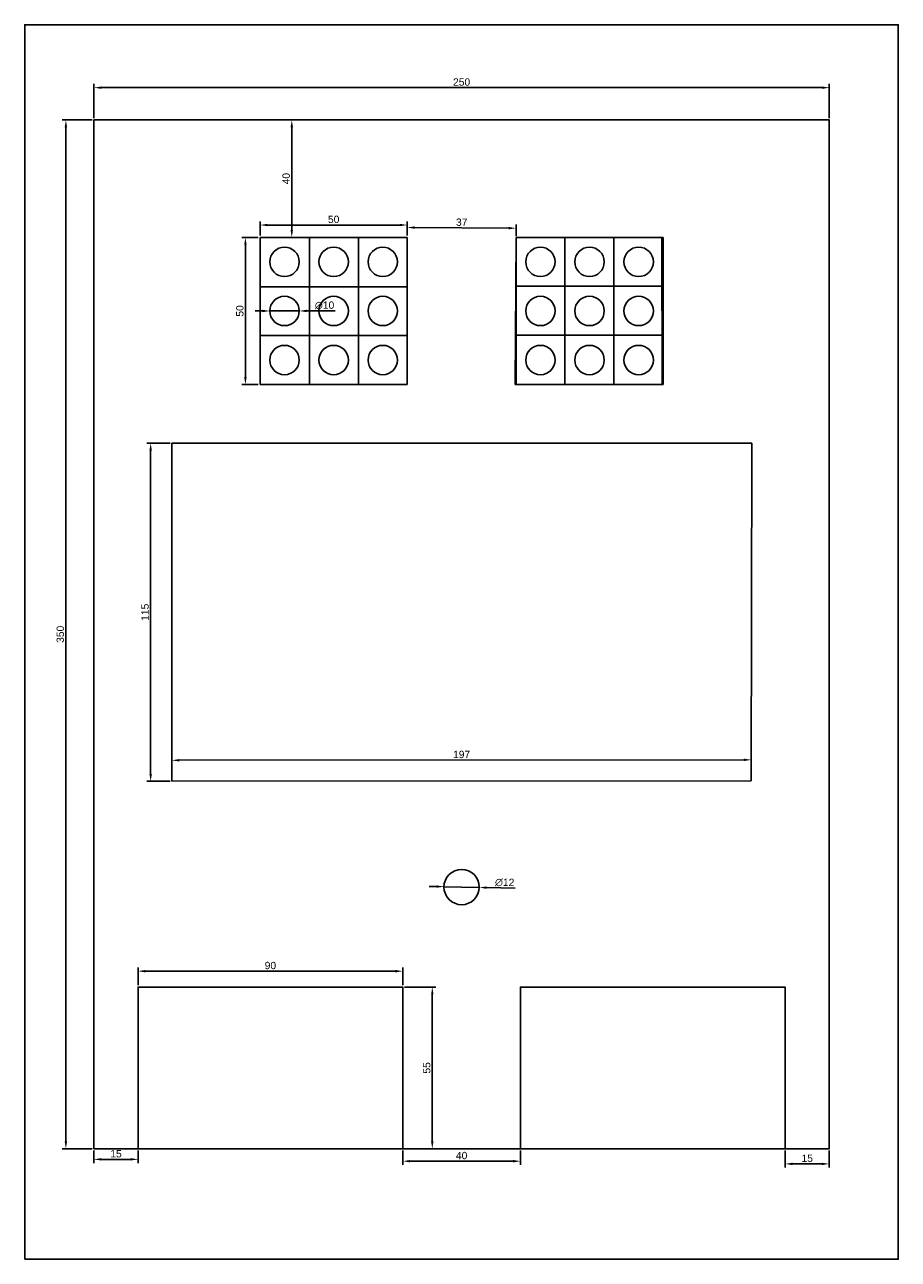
# Model space of a CAD drawing. Header units: millimetres. Extents: x 2390 to 2773, y -572 to 2444.
# Tile 5 of 6: x 2390 to 2687, y 1496 to 1916. Entities that reach past the tile are written whole.
import ezdxf

# ---------------------------------------------------------------- set-up
doc = ezdxf.new("R2010")
doc.units = ezdxf.units.MM
doc.styles.get("Standard").update_dxf_attribs({"font": 'arial.ttf'})
doc.dimstyles.new('ISO-25', dxfattribs={"dimtxt": 2.5, "dimasz": 2.5, "dimexe": 1.25, "dimexo": 0.625, "dimtad": 1, "dimtxsty": 'Standard', "dimcen": 2.5, "dimadec": 0, "dimazin": 0, "dimtfac": 1, "dimtmove": 0, "dimatfit": 3, "dimfxl": 1, "dimarcsym": 0})

# ---------------------------------------------------------------- blocks, each defined once
blk = doc.blocks.new('*D8')
at = {"color": 0, "lineweight": -2, "transparency": 16777216}
for p, q in [((2470.22, 1843.79), (2470.22, 1848.64)), ((2520.22, 1843.79), (2520.22, 1848.64)), ((2472.72, 1847.39), (2517.72, 1847.39))]:
    blk.add_line(p, q, dxfattribs=at)
at = {"color": 0, "transparency": 16777216}
for points in [[(2472.72, 1847.81), (2472.72, 1846.98), (2470.22, 1847.39)], [(2517.72, 1847.81), (2517.72, 1846.98), (2520.22, 1847.39)]]:
    blk.add_solid(points, dxfattribs=at)
at = {"layer": 'Defpoints', "color": 0, "transparency": 16777216}
for p in [(2520.22, 1847.39), (2470.22, 1843.17), (2520.22, 1843.17)]:
    blk.add_point(p, dxfattribs=at)
at = {"color": 0, "transparency": 16777216, "insert": (2495.22, 1849.3), "char_height": 2.5, "attachment_point": 5}
blk.add_mtext('50', dxfattribs=at)
blk = doc.blocks.new('*D9')
at = {"color": 0, "lineweight": -2, "transparency": 16777216}
for p, q in [((2469.59, 1843.17), (2463.97, 1843.17)), ((2465.22, 1795.67), (2465.22, 1840.67)), ((2469.59, 1793.17), (2463.97, 1793.17))]:
    blk.add_line(p, q, dxfattribs=at)
at = {"color": 0, "transparency": 16777216}
for points in [[(2464.8, 1840.67), (2465.64, 1840.67), (2465.22, 1843.17)], [(2464.8, 1795.67), (2465.64, 1795.67), (2465.22, 1793.17)]]:
    blk.add_solid(points, dxfattribs=at)
at = {"layer": 'Defpoints', "color": 0, "transparency": 16777216}
for p in [(2465.22, 1843.17), (2470.22, 1843.17), (2470.22, 1793.17)]:
    blk.add_point(p, dxfattribs=at)
at = {"color": 0, "transparency": 16777216, "insert": (2463.32, 1818.17), "char_height": 2.5, "attachment_point": 5, "rotation": 90}
blk.add_mtext('50', dxfattribs=at)
blk = doc.blocks.new('*D10')
at = {"color": 0, "lineweight": -2, "transparency": 16777216}
for p, q in [((2471.02, 1818.17), (2468.52, 1818.17)), ((2473.52, 1818.17), (2483.52, 1818.17)), ((2495.74, 1818.17), (2486.02, 1818.17))]:
    blk.add_line(p, q, dxfattribs=at)
at = {"color": 0, "transparency": 16777216}
for points in [[(2471.02, 1818.58), (2471.02, 1817.75), (2473.52, 1818.17)], [(2486.02, 1818.58), (2486.02, 1817.75), (2483.52, 1818.17)]]:
    blk.add_solid(points, dxfattribs=at)
at = {"layer": 'Defpoints', "color": 0, "transparency": 16777216}
for p in [(2473.52, 1818.17), (2483.52, 1818.17)]:
    blk.add_point(p, dxfattribs=at)
at = {"color": 0, "transparency": 16777216, "insert": (2492.13, 1820.07), "char_height": 2.5, "attachment_point": 5}
blk.add_mtext('∅10', dxfattribs=at)
blk = doc.blocks.new('*D11')
at = {"color": 0, "lineweight": -2, "transparency": 16777216}
for p, q in [((2439.59, 1773.17), (2431.75, 1773.17)), ((2433, 1770.67), (2433, 1660.67)), ((2439.59, 1658.17), (2431.75, 1658.17))]:
    blk.add_line(p, q, dxfattribs=at)
at = {"color": 0, "transparency": 16777216}
for points in [[(2432.58, 1770.67), (2433.42, 1770.67), (2433, 1773.17)], [(2432.58, 1660.67), (2433.42, 1660.67), (2433, 1658.17)]]:
    blk.add_solid(points, dxfattribs=at)
at = {"layer": 'Defpoints', "color": 0, "transparency": 16777216}
for p in [(2440.22, 1773.17), (2433, 1658.17), (2440.22, 1658.17)]:
    blk.add_point(p, dxfattribs=at)
at = {"color": 0, "transparency": 16777216, "insert": (2431.1, 1715.67), "char_height": 2.5, "attachment_point": 5, "rotation": 90}
blk.add_mtext('115', dxfattribs=at)
blk = doc.blocks.new('*D12')
at = {"color": 0, "lineweight": -2, "transparency": 16777216}
for p, q in [((2530.22, 1622.36), (2527.72, 1622.41)), ((2532.72, 1622.31), (2544.71, 1622.05)), ((2556.92, 1621.78), (2547.21, 1621.99))]:
    blk.add_line(p, q, dxfattribs=at)
at = {"color": 0, "transparency": 16777216}
for points in [[(2530.23, 1622.78), (2530.21, 1621.94), (2532.72, 1622.31)], [(2547.22, 1622.41), (2547.2, 1621.58), (2544.71, 1622.05)]]:
    blk.add_solid(points, dxfattribs=at)
at = {"layer": 'Defpoints', "color": 0, "transparency": 16777216}
for p in [(2532.72, 1622.31), (2544.71, 1622.05)]:
    blk.add_point(p, dxfattribs=at)
at = {"color": 0, "transparency": 16777216, "insert": (2553.36, 1623.74), "char_height": 2.5, "attachment_point": 5, "rotation": 358.7648}
blk.add_mtext('∅12', dxfattribs=at)
blk = doc.blocks.new('*D13')
at = {"color": 0, "lineweight": -2, "transparency": 16777216}
for p, q in [((2428.72, 1588.79), (2428.72, 1594.82)), ((2431.22, 1593.57), (2516.22, 1593.57)), ((2518.72, 1588.79), (2518.72, 1594.82))]:
    blk.add_line(p, q, dxfattribs=at)
at = {"color": 0, "transparency": 16777216}
for points in [[(2431.22, 1593.98), (2431.22, 1593.15), (2428.72, 1593.57)], [(2516.22, 1593.98), (2516.22, 1593.15), (2518.72, 1593.57)]]:
    blk.add_solid(points, dxfattribs=at)
at = {"layer": 'Defpoints', "color": 0, "transparency": 16777216}
for p in [(2518.72, 1593.57), (2428.72, 1588.17), (2518.72, 1588.17)]:
    blk.add_point(p, dxfattribs=at)
at = {"color": 0, "transparency": 16777216, "insert": (2473.72, 1595.47), "char_height": 2.5, "attachment_point": 5}
blk.add_mtext('90', dxfattribs=at)
blk = doc.blocks.new('*D14')
at = {"color": 0, "lineweight": -2, "transparency": 16777216}
for p, q in [((2519.34, 1588.17), (2530, 1588.17)), ((2528.75, 1585.67), (2528.75, 1535.67)), ((2519.34, 1533.17), (2530, 1533.17))]:
    blk.add_line(p, q, dxfattribs=at)
at = {"color": 0, "transparency": 16777216}
for points in [[(2528.34, 1585.67), (2529.17, 1585.67), (2528.75, 1588.17)], [(2528.34, 1535.67), (2529.17, 1535.67), (2528.75, 1533.17)]]:
    blk.add_solid(points, dxfattribs=at)
at = {"layer": 'Defpoints', "color": 0, "transparency": 16777216}
for p in [(2518.72, 1588.17), (2518.72, 1533.17), (2528.75, 1533.17)]:
    blk.add_point(p, dxfattribs=at)
at = {"color": 0, "transparency": 16777216, "insert": (2526.86, 1560.67), "char_height": 2.5, "attachment_point": 5, "rotation": 90}
blk.add_mtext('55', dxfattribs=at)
blk = doc.blocks.new('*D15')
at = {"color": 0, "lineweight": -2, "transparency": 16777216}
for p, q in [((2413.72, 1883.79), (2413.72, 1895.38)), ((2663.72, 1883.79), (2663.72, 1895.38)), ((2416.22, 1894.13), (2661.22, 1894.13))]:
    blk.add_line(p, q, dxfattribs=at)
at = {"color": 0, "transparency": 16777216}
for points in [[(2416.22, 1894.54), (2416.22, 1893.71), (2413.72, 1894.13)], [(2661.22, 1894.54), (2661.22, 1893.71), (2663.72, 1894.13)]]:
    blk.add_solid(points, dxfattribs=at)
at = {"layer": 'Defpoints', "color": 0, "transparency": 16777216}
for p in [(2663.72, 1894.13), (2413.72, 1883.17), (2663.72, 1883.17)]:
    blk.add_point(p, dxfattribs=at)
at = {"color": 0, "transparency": 16777216, "insert": (2538.72, 1896.03), "char_height": 2.5, "attachment_point": 5}
blk.add_mtext('250', dxfattribs=at)
blk = doc.blocks.new('*D16')
at = {"color": 0, "lineweight": -2, "transparency": 16777216}
for p, q in [((2413.09, 1883.17), (2402.93, 1883.17)), ((2404.18, 1880.67), (2404.18, 1535.67)), ((2413.09, 1533.17), (2402.93, 1533.17))]:
    blk.add_line(p, q, dxfattribs=at)
at = {"color": 0, "transparency": 16777216}
for points in [[(2403.77, 1880.67), (2404.6, 1880.67), (2404.18, 1883.17)], [(2403.77, 1535.67), (2404.6, 1535.67), (2404.18, 1533.17)]]:
    blk.add_solid(points, dxfattribs=at)
at = {"layer": 'Defpoints', "color": 0, "transparency": 16777216}
for p in [(2413.72, 1883.17), (2404.18, 1533.17), (2413.72, 1533.17)]:
    blk.add_point(p, dxfattribs=at)
at = {"color": 0, "transparency": 16777216, "insert": (2402.28, 1708.17), "char_height": 2.5, "attachment_point": 5, "rotation": 90}
blk.add_mtext('350', dxfattribs=at)
blk = doc.blocks.new('*D17')
at = {"color": 0, "lineweight": -2, "transparency": 16777216}
for p, q in [((2413.72, 1532.54), (2413.72, 1528.3)), ((2416.22, 1529.55), (2426.22, 1529.55)), ((2428.72, 1532.54), (2428.72, 1528.3))]:
    blk.add_line(p, q, dxfattribs=at)
at = {"color": 0, "transparency": 16777216}
for points in [[(2416.22, 1529.97), (2416.22, 1529.14), (2413.72, 1529.55)], [(2426.22, 1529.97), (2426.22, 1529.14), (2428.72, 1529.55)]]:
    blk.add_solid(points, dxfattribs=at)
at = {"layer": 'Defpoints', "color": 0, "transparency": 16777216}
for p in [(2413.72, 1533.17), (2428.72, 1533.17), (2428.72, 1529.55)]:
    blk.add_point(p, dxfattribs=at)
at = {"color": 0, "transparency": 16777216, "insert": (2421.22, 1531.45), "char_height": 2.5, "attachment_point": 5}
blk.add_mtext('15', dxfattribs=at)
blk = doc.blocks.new('*D18')
at = {"color": 0, "lineweight": -2, "transparency": 16777216}
for p, q in [((2518.72, 1532.54), (2518.72, 1527.68)), ((2521.22, 1528.93), (2556.22, 1528.93)), ((2558.72, 1532.54), (2558.72, 1527.68))]:
    blk.add_line(p, q, dxfattribs=at)
at = {"color": 0, "transparency": 16777216}
for points in [[(2521.22, 1529.35), (2521.22, 1528.51), (2518.72, 1528.93)], [(2556.22, 1529.35), (2556.22, 1528.51), (2558.72, 1528.93)]]:
    blk.add_solid(points, dxfattribs=at)
at = {"layer": 'Defpoints', "color": 0, "transparency": 16777216}
for p in [(2518.72, 1533.17), (2558.72, 1533.17), (2558.72, 1528.93)]:
    blk.add_point(p, dxfattribs=at)
at = {"color": 0, "transparency": 16777216, "insert": (2538.72, 1530.83), "char_height": 2.5, "attachment_point": 5}
blk.add_mtext('40', dxfattribs=at)
blk = doc.blocks.new('*D19')
at = {"color": 0, "lineweight": -2, "transparency": 16777216}
for p, q in [((2648.72, 1532.54), (2648.72, 1526.75)), ((2663.72, 1532.54), (2663.72, 1526.75)), ((2651.22, 1528), (2661.22, 1528))]:
    blk.add_line(p, q, dxfattribs=at)
at = {"color": 0, "transparency": 16777216}
for points in [[(2651.22, 1528.41), (2651.22, 1527.58), (2648.72, 1528)], [(2661.22, 1528.41), (2661.22, 1527.58), (2663.72, 1528)]]:
    blk.add_solid(points, dxfattribs=at)
at = {"layer": 'Defpoints', "color": 0, "transparency": 16777216}
for p in [(2648.72, 1533.17), (2663.72, 1533.17), (2663.72, 1528)]:
    blk.add_point(p, dxfattribs=at)
at = {"color": 0, "transparency": 16777216, "insert": (2656.22, 1529.9), "char_height": 2.5, "attachment_point": 5}
blk.add_mtext('15', dxfattribs=at)
blk = doc.blocks.new('*D28')
at = {"color": 0, "lineweight": -2, "transparency": 16777216}
for p, q in [((2486.39, 1883.17), (2479.73, 1883.17)), ((2480.98, 1845.67), (2480.98, 1880.67)), ((2486.39, 1843.17), (2479.73, 1843.17))]:
    blk.add_line(p, q, dxfattribs=at)
at = {"color": 0, "transparency": 16777216}
for points in [[(2480.56, 1880.67), (2481.39, 1880.67), (2480.98, 1883.17)], [(2480.56, 1845.67), (2481.39, 1845.67), (2480.98, 1843.17)]]:
    blk.add_solid(points, dxfattribs=at)
at = {"layer": 'Defpoints', "color": 0, "transparency": 16777216}
for p in [(2480.98, 1883.17), (2487.02, 1883.17), (2487.02, 1843.17)]:
    blk.add_point(p, dxfattribs=at)
at = {"color": 0, "transparency": 16777216, "insert": (2479.08, 1863.17), "char_height": 2.5, "attachment_point": 5, "rotation": 90}
blk.add_mtext('40', dxfattribs=at)
blk = doc.blocks.new('*D29')
at = {"color": 0, "lineweight": -2, "transparency": 16777216}
for p, q in [((2520.22, 1843.79), (2520.24, 1847.8)), ((2522.74, 1846.54), (2554.73, 1846.34)), ((2557.22, 1843.56), (2557.24, 1847.57))]:
    blk.add_line(p, q, dxfattribs=at)
at = {"color": 0, "transparency": 16777216}
for points in [[(2522.74, 1846.95), (2522.73, 1846.12), (2520.24, 1846.55)], [(2554.74, 1846.75), (2554.73, 1845.92), (2557.23, 1846.32)]]:
    blk.add_solid(points, dxfattribs=at)
at = {"layer": 'Defpoints', "color": 0, "transparency": 16777216}
for p in [(2557.23, 1846.32), (2520.22, 1843.17), (2557.21, 1842.94)]:
    blk.add_point(p, dxfattribs=at)
at = {"color": 0, "transparency": 16777216, "insert": (2538.75, 1848.34), "char_height": 2.5, "attachment_point": 5, "rotation": 359.6421}
blk.add_mtext('37', dxfattribs=at)
blk = doc.blocks.new('*D30')
at = {"color": 0, "lineweight": -2, "transparency": 16777216}
for p, q in [((2440.21, 1658.79), (2440.21, 1666.55)), ((2442.71, 1665.3), (2634.71, 1665.45)), ((2637.21, 1658.95), (2637.21, 1666.71))]:
    blk.add_line(p, q, dxfattribs=at)
at = {"color": 0, "transparency": 16777216}
for points in [[(2442.71, 1665.72), (2442.71, 1664.89), (2440.21, 1665.3)], [(2634.71, 1665.87), (2634.71, 1665.04), (2637.21, 1665.46)]]:
    blk.add_solid(points, dxfattribs=at)
at = {"layer": 'Defpoints', "color": 0, "transparency": 16777216}
for p in [(2637.21, 1665.46), (2440.22, 1658.17), (2637.22, 1658.32)]:
    blk.add_point(p, dxfattribs=at)
at = {"color": 0, "transparency": 16777216, "insert": (2538.71, 1667.28), "char_height": 2.5, "attachment_point": 5, "rotation": 0.045}
blk.add_mtext('197', dxfattribs=at)

msp = doc.modelspace()

# ---------------------------------------------------------------- linework, layer by layer
for p, q in [((2413.715, 1883.168), (2413.715, 1843.168)), ((2470.215, 1843.168), (2520.215, 1843.168)), ((2470.215, 1843.168), (2470.215, 1793.168)), ((2487.015, 1793.168), (2487.015, 1843.168)), ((2503.615, 1793.168), (2503.615, 1843.168)), ((2520.215, 1793.168), (2520.215, 1843.168)), ((2557.215, 1843.168), (2556.903, 1793.169)), ((2557.215, 1843.168), (2606.753, 1843.168)), ((2557.215, 1843.168), (2607.215, 1843.168)), ((2557.215, 1843.168), (2557.215, 1793.168)), ((2573.815, 1843.168), (2573.815, 1793.168)), ((2590.415, 1843.168), (2590.415, 1793.168)), ((2606.903, 1793.155), (2606.753, 1843.168)), ((2607.215, 1793.168), (2607.215, 1843.168)), ((2470.215, 1826.368), (2520.215, 1826.368)), ((2557.215, 1826.568), (2607.215, 1826.568)), ((2470.215, 1809.768), (2520.215, 1809.768)), ((2557.215, 1809.968), (2607.215, 1809.968)), ((2470.215, 1793.168), (2520.215, 1793.168)), ((2556.903, 1793.169), (2606.903, 1793.155)), ((2557.215, 1793.168), (2607.215, 1793.168)), ((2440.215, 1773.168), (2637.352, 1773.168)), ((2440.215, 1773.168), (2440.215, 1658.168)), ((2637.215, 1658.323), (2637.352, 1773.168)), ((2440.215, 1658.168), (2637.215, 1658.323)), ((2440.215, 1658.168), (2637.215, 1658.323)), ((2413.715, 1533.168), (2428.715, 1533.168)), ((2663.715, 1533.168), (2648.715, 1533.168))]:
    msp.add_line(p, q)
for points in [[(2390.181, 1495.55), (2687.181, 1495.55), (2687.181, 1915.55), (2390.181, 1915.55)], [(2413.715, 1533.168), (2663.715, 1533.168), (2663.715, 1883.168), (2413.715, 1883.168)], [(2428.715, 1533.168), (2518.715, 1533.168), (2518.715, 1588.168), (2428.715, 1588.168)], [(2558.715, 1533.168), (2648.715, 1533.168), (2648.715, 1588.168), (2558.715, 1588.168)]]:
    msp.add_lwpolyline(points, close=True)
for centre, radius in [((2478.515, 1834.868), 5), ((2495.215, 1834.868), 5), ((2511.915, 1834.868), 5), ((2565.515, 1834.868), 5), ((2582.215, 1834.868), 5), ((2598.915, 1834.868), 5), ((2478.515, 1818.168), 5), ((2495.215, 1818.168), 5), ((2511.915, 1818.168), 5), ((2565.515, 1818.168), 5), ((2582.215, 1818.168), 5), ((2598.915, 1818.168), 5), ((2478.515, 1801.468), 5), ((2495.215, 1801.468), 5), ((2511.915, 1801.468), 5), ((2565.515, 1801.468), 5), ((2582.215, 1801.468), 5), ((2598.915, 1801.468), 5), ((2538.715, 1622.176), 6)]:
    msp.add_circle(centre, radius)

# ---------------------------------------------------------------- dimensions: what is measured, and where the dimension line sits
for base, p1, p2, picture, middle in [((2663.715, 1894.126), (2413.715, 1883.168), (2663.715, 1883.168), '*D15', (2538.715, 1896.028)), ((2520.215, 1847.395), (2470.215, 1843.168), (2520.215, 1843.168), '*D8', (2495.215, 1849.296)), ((2518.715, 1593.567), (2428.715, 1588.168), (2518.715, 1588.168), '*D13', (2473.715, 1595.469)), ((2428.715, 1529.552), (2413.715, 1533.168), (2428.715, 1533.168), '*D17', (2421.215, 1531.453)), ((2558.715, 1528.93), (2518.715, 1533.168), (2558.715, 1533.168), '*D18', (2538.715, 1530.831)), ((2663.715, 1527.996), (2648.715, 1533.168), (2663.715, 1533.168), '*D19', (2656.215, 1529.897))]:
    dim = msp.add_linear_dim(base=base, p1=p1, p2=p2, dimstyle='ISO-25')
    dim.commit()
    dim.dimension.update_dxf_attribs({"geometry": picture, "text_midpoint": middle})
for base, p1, p2, picture, middle in [((2404.185, 1533.168), (2413.715, 1883.168), (2413.715, 1533.168), '*D16', (2402.282, 1708.168)), ((2480.978, 1883.168), (2487.015, 1843.168), (2487.015, 1883.168), '*D28', (2479.076, 1863.168)), ((2465.22, 1843.168), (2470.215, 1793.168), (2470.215, 1843.168), '*D9', (2463.319, 1818.168)), ((2432.999, 1658.168), (2440.215, 1773.168), (2440.215, 1658.168), '*D11', (2431.098, 1715.668)), ((2528.753, 1533.168), (2518.715, 1588.168), (2518.715, 1533.168), '*D14', (2526.857, 1560.668))]:
    dim = msp.add_linear_dim(base=base, p1=p1, p2=p2, angle=90, dimstyle='ISO-25')
    dim.commit()
    dim.dimension.update_dxf_attribs({"geometry": picture, "text_midpoint": middle})
for p1, p2, distance, picture, middle in [((2520.215, 1843.168), (2557.214, 1842.937), 3.385, '*D29', (2538.748, 1848.34)), ((2440.215, 1658.168), (2637.215, 1658.323), 7.134, '*D30', (2538.708, 1667.281))]:
    dim = msp.add_aligned_dim(p1=p1, p2=p2, distance=distance, dimstyle='ISO-25')
    dim.commit()
    dim.dimension.update_dxf_attribs({"geometry": picture, "text_midpoint": middle})
for p1, p2, picture, middle in [((2473.515, 1818.168), (2483.515, 1818.168), '*D10', (2492.13, 1818.168)), ((2532.717, 1622.305), (2544.714, 1622.047), '*D12', (2553.318, 1621.861))]:
    dim = msp.add_diameter_dim_2p(p1=p1, p2=p2, dimstyle='ISO-25')
    dim.commit()
    dim.dimension.update_dxf_attribs({"geometry": picture, "text_midpoint": middle, "dimtype": 163})

doc.saveas('drawing.dxf')
